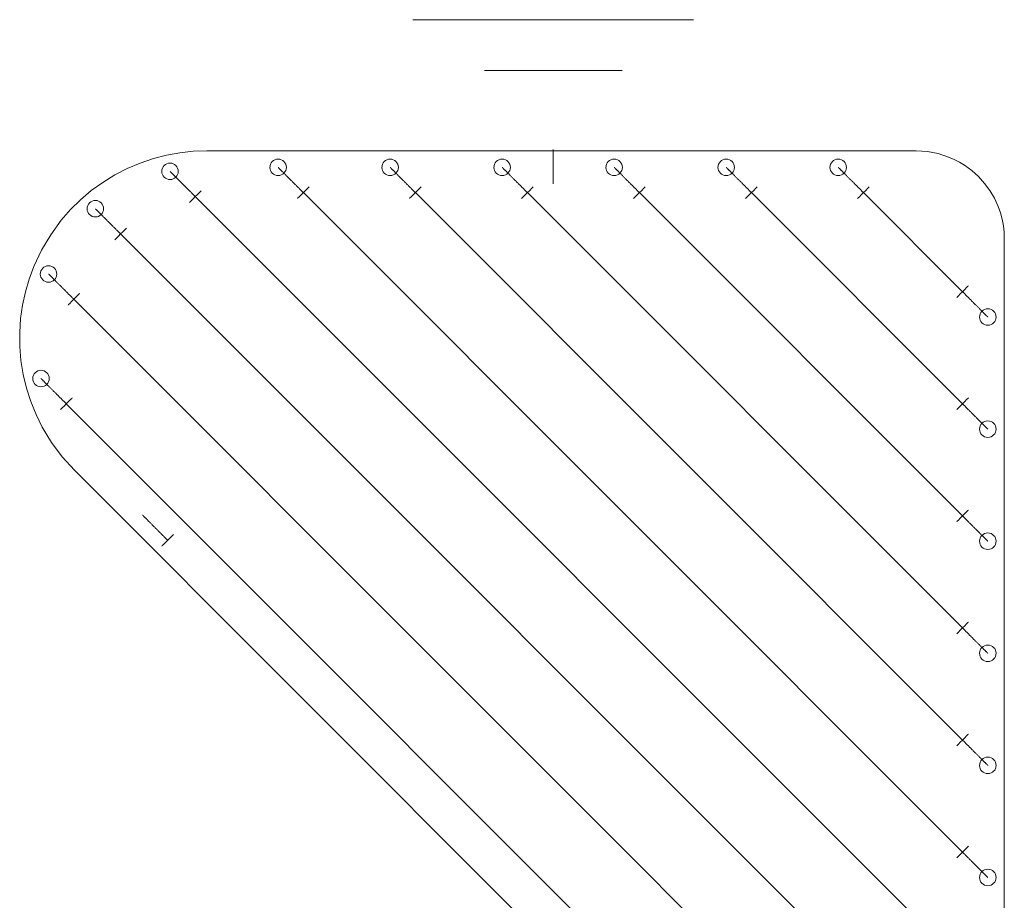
# Model space of a CAD drawing. Header units: metres. Extents: x 0.298 to 0.477, y 0.339 to 0.604.
# Tile 2 of 2: x 0.298 to 0.477, y 0.444 to 0.604. Entities that reach past the tile are written whole.
import ezdxf

# ---------------------------------------------------------------- set-up
doc = ezdxf.new("R2010")
doc.units = ezdxf.units.M
doc.header["$LTSCALE"] = 0.254
doc.layers.get('0').update_dxf_attribs({"lineweight": 5})

msp = doc.modelspace()

# ---------------------------------------------------------------- linework, layer by layer
at = {"color": 7}
for points in [[(0.39488, 0.58042, -1.2932), (0.33188, 0.58042, -1.2932)], [(0.39488, 0.58064, -1.2932), (0.39488, 0.57444, -1.2932)], [(0.39488, 0.58042, -1.2932), (0.46088, 0.58042, -1.2932)], [(0.32981, 0.5721, -1.3364), (0.3297, 0.57221, -1.3364), (0.32959, 0.57232, -1.33639), (0.32947, 0.57244, -1.33638), (0.32936, 0.57255, -1.33637), (0.32925, 0.57266, -1.33635), (0.32914, 0.57277, -1.33633), (0.32903, 0.57288, -1.3363), (0.32892, 0.57299, -1.33627), (0.32881, 0.57311, -1.33624), (0.3287, 0.57321, -1.3362), (0.32859, 0.57332, -1.33616), (0.32848, 0.57343, -1.33612), (0.32837, 0.57354, -1.33607), (0.32826, 0.57365, -1.33602), (0.32816, 0.57375, -1.33596), (0.32805, 0.57386, -1.3359), (0.32795, 0.57396, -1.33584), (0.32785, 0.57406, -1.33577), (0.32775, 0.57416, -1.3357), (0.32765, 0.57426, -1.33563), (0.32755, 0.57436, -1.33555), (0.32745, 0.57446, -1.33547), (0.32735, 0.57456, -1.33539), (0.32726, 0.57465, -1.3353), (0.32717, 0.57474, -1.33521), (0.32707, 0.57484, -1.33512), (0.32698, 0.57493, -1.33502), (0.3269, 0.57501, -1.33492), (0.32681, 0.5751, -1.33482), (0.32673, 0.57518, -1.33471), (0.32664, 0.57527, -1.33461), (0.32656, 0.57535, -1.33449), (0.32648, 0.57543, -1.33438), (0.32641, 0.5755, -1.33426), (0.32633, 0.57558, -1.33414), (0.32626, 0.57565, -1.33402), (0.32619, 0.57572, -1.3339), (0.32612, 0.57579, -1.33377), (0.32605, 0.57586, -1.33364), (0.32599, 0.57592, -1.33351), (0.32593, 0.57598, -1.33338), (0.32587, 0.57604, -1.33324), (0.32581, 0.5761, -1.3331), (0.32576, 0.57615, -1.33296), (0.32571, 0.5762, -1.33282), (0.32566, 0.57625, -1.33268), (0.32561, 0.5763, -1.33253), (0.32557, 0.57634, -1.33239), (0.32552, 0.57639, -1.33224), (0.32549, 0.57643, -1.33209), (0.32545, 0.57646, -1.33194), (0.32541, 0.5765, -1.33179), (0.32538, 0.57653, -1.33163), (0.32535, 0.57656, -1.33148), (0.32533, 0.57658, -1.33132), (0.3253, 0.57661, -1.33117), (0.32528, 0.57663, -1.33101), (0.32527, 0.57664, -1.33085), (0.32525, 0.57666, -1.33069), (0.32524, 0.57667, -1.33054), (0.32523, 0.57668, -1.33038), (0.32522, 0.57669, -1.33022), (0.32522, 0.57669, -1.33006), (0.32522, 0.57669, -1.3299)], [(0.34945, 0.57282, -1.3364), (0.34934, 0.57293, -1.3364), (0.34923, 0.57305, -1.33639), (0.34912, 0.57316, -1.33638), (0.349, 0.57327, -1.33637), (0.34889, 0.57338, -1.33635), (0.34878, 0.5735, -1.33633), (0.34867, 0.57361, -1.3363), (0.34856, 0.57372, -1.33627), (0.34845, 0.57383, -1.33624), (0.34834, 0.57394, -1.3362), (0.34823, 0.57405, -1.33616), (0.34812, 0.57416, -1.33612), (0.34801, 0.57426, -1.33607), (0.34791, 0.57437, -1.33602), (0.3478, 0.57448, -1.33596), (0.34769, 0.57458, -1.3359), (0.34759, 0.57468, -1.33584), (0.34749, 0.57479, -1.33577), (0.34739, 0.57489, -1.3357), (0.34729, 0.57499, -1.33563), (0.34719, 0.57509, -1.33555), (0.34709, 0.57518, -1.33547), (0.34699, 0.57528, -1.33539), (0.3469, 0.57538, -1.3353), (0.34681, 0.57547, -1.33521), (0.34672, 0.57556, -1.33512), (0.34663, 0.57565, -1.33502), (0.34654, 0.57574, -1.33492), (0.34645, 0.57582, -1.33482), (0.34637, 0.57591, -1.33471), (0.34628, 0.57599, -1.33461), (0.3462, 0.57607, -1.33449), (0.34612, 0.57615, -1.33438), (0.34605, 0.57623, -1.33426), (0.34597, 0.5763, -1.33414), (0.3459, 0.57637, -1.33402), (0.34583, 0.57645, -1.3339), (0.34576, 0.57651, -1.33377), (0.3457, 0.57658, -1.33364), (0.34563, 0.57664, -1.33351), (0.34557, 0.5767, -1.33338), (0.34551, 0.57676, -1.33324), (0.34545, 0.57682, -1.3331), (0.3454, 0.57688, -1.33296), (0.34535, 0.57693, -1.33282), (0.3453, 0.57698, -1.33268), (0.34525, 0.57702, -1.33253), (0.34521, 0.57707, -1.33239), (0.34517, 0.57711, -1.33224), (0.34513, 0.57715, -1.33209), (0.34509, 0.57719, -1.33194), (0.34506, 0.57722, -1.33179), (0.34502, 0.57725, -1.33163), (0.345, 0.57728, -1.33148), (0.34497, 0.57731, -1.33132), (0.34495, 0.57733, -1.33117), (0.34493, 0.57735, -1.33101), (0.34491, 0.57737, -1.33085), (0.34489, 0.57738, -1.33069), (0.34488, 0.5774, -1.33054), (0.34487, 0.57741, -1.33038), (0.34486, 0.57741, -1.33022), (0.34486, 0.57742, -1.33006), (0.34486, 0.57742, -1.3299)], [(0.36982, 0.57282, -1.3364), (0.36971, 0.57293, -1.3364), (0.36959, 0.57305, -1.33639), (0.36948, 0.57316, -1.33638), (0.36937, 0.57327, -1.33637), (0.36926, 0.57338, -1.33635), (0.36914, 0.5735, -1.33633), (0.36903, 0.57361, -1.3363), (0.36892, 0.57372, -1.33627), (0.36881, 0.57383, -1.33624), (0.3687, 0.57394, -1.3362), (0.36859, 0.57405, -1.33616), (0.36848, 0.57416, -1.33612), (0.36838, 0.57426, -1.33607), (0.36827, 0.57437, -1.33602), (0.36816, 0.57448, -1.33596), (0.36806, 0.57458, -1.3359), (0.36796, 0.57468, -1.33584), (0.36785, 0.57479, -1.33577), (0.36775, 0.57489, -1.3357), (0.36765, 0.57499, -1.33563), (0.36755, 0.57509, -1.33555), (0.36746, 0.57518, -1.33547), (0.36736, 0.57528, -1.33539), (0.36726, 0.57538, -1.3353), (0.36717, 0.57547, -1.33521), (0.36708, 0.57556, -1.33512), (0.36699, 0.57565, -1.33502), (0.3669, 0.57574, -1.33492), (0.36682, 0.57582, -1.33482), (0.36673, 0.57591, -1.33471), (0.36665, 0.57599, -1.33461), (0.36657, 0.57607, -1.33449), (0.36649, 0.57615, -1.33438), (0.36641, 0.57623, -1.33426), (0.36634, 0.5763, -1.33414), (0.36627, 0.57637, -1.33402), (0.36619, 0.57645, -1.3339), (0.36613, 0.57651, -1.33377), (0.36606, 0.57658, -1.33364), (0.366, 0.57664, -1.33351), (0.36594, 0.5767, -1.33338), (0.36588, 0.57676, -1.33324), (0.36582, 0.57682, -1.3331), (0.36576, 0.57688, -1.33296), (0.36571, 0.57693, -1.33282), (0.36566, 0.57698, -1.33268), (0.36562, 0.57702, -1.33253), (0.36557, 0.57707, -1.33239), (0.36553, 0.57711, -1.33224), (0.36549, 0.57715, -1.33209), (0.36545, 0.57719, -1.33194), (0.36542, 0.57722, -1.33179), (0.36539, 0.57725, -1.33163), (0.36536, 0.57728, -1.33148), (0.36533, 0.57731, -1.33132), (0.36531, 0.57733, -1.33117), (0.36529, 0.57735, -1.33101), (0.36527, 0.57737, -1.33085), (0.36526, 0.57738, -1.33069), (0.36524, 0.5774, -1.33054), (0.36523, 0.57741, -1.33038), (0.36523, 0.57741, -1.33022), (0.36522, 0.57742, -1.33006), (0.36522, 0.57742, -1.3299)], [(0.39018, 0.57282, -1.3364), (0.39007, 0.57293, -1.3364), (0.38996, 0.57305, -1.33639), (0.38984, 0.57316, -1.33638), (0.38973, 0.57327, -1.33637), (0.38962, 0.57338, -1.33635), (0.38951, 0.5735, -1.33633), (0.3894, 0.57361, -1.3363), (0.38929, 0.57372, -1.33627), (0.38918, 0.57383, -1.33624), (0.38907, 0.57394, -1.3362), (0.38896, 0.57405, -1.33616), (0.38885, 0.57416, -1.33612), (0.38874, 0.57426, -1.33607), (0.38863, 0.57437, -1.33602), (0.38853, 0.57448, -1.33596), (0.38842, 0.57458, -1.3359), (0.38832, 0.57468, -1.33584), (0.38822, 0.57479, -1.33577), (0.38812, 0.57489, -1.3357), (0.38802, 0.57499, -1.33563), (0.38792, 0.57509, -1.33555), (0.38782, 0.57518, -1.33547), (0.38772, 0.57528, -1.33539), (0.38763, 0.57538, -1.3353), (0.38754, 0.57547, -1.33521), (0.38745, 0.57556, -1.33512), (0.38736, 0.57565, -1.33502), (0.38727, 0.57574, -1.33492), (0.38718, 0.57582, -1.33482), (0.3871, 0.57591, -1.33471), (0.38701, 0.57599, -1.33461), (0.38693, 0.57607, -1.33449), (0.38685, 0.57615, -1.33438), (0.38678, 0.57623, -1.33426), (0.3867, 0.5763, -1.33414), (0.38663, 0.57637, -1.33402), (0.38656, 0.57645, -1.3339), (0.38649, 0.57651, -1.33377), (0.38643, 0.57658, -1.33364), (0.38636, 0.57664, -1.33351), (0.3863, 0.5767, -1.33338), (0.38624, 0.57676, -1.33324), (0.38618, 0.57682, -1.3331), (0.38613, 0.57688, -1.33296), (0.38608, 0.57693, -1.33282), (0.38603, 0.57698, -1.33268), (0.38598, 0.57702, -1.33253), (0.38594, 0.57707, -1.33239), (0.38589, 0.57711, -1.33224), (0.38586, 0.57715, -1.33209), (0.38582, 0.57719, -1.33194), (0.38578, 0.57722, -1.33179), (0.38575, 0.57725, -1.33163), (0.38572, 0.57728, -1.33148), (0.3857, 0.57731, -1.33132), (0.38568, 0.57733, -1.33117), (0.38565, 0.57735, -1.33101), (0.38564, 0.57737, -1.33085), (0.38562, 0.57738, -1.33069), (0.38561, 0.5774, -1.33054), (0.3856, 0.57741, -1.33038), (0.38559, 0.57741, -1.33022), (0.38559, 0.57742, -1.33006), (0.38559, 0.57742, -1.3299)], [(0.41055, 0.57282, -1.3364), (0.41043, 0.57293, -1.3364), (0.41032, 0.57305, -1.33639), (0.41021, 0.57316, -1.33638), (0.4101, 0.57327, -1.33637), (0.40999, 0.57338, -1.33635), (0.40987, 0.5735, -1.33633), (0.40976, 0.57361, -1.3363), (0.40965, 0.57372, -1.33627), (0.40954, 0.57383, -1.33624), (0.40943, 0.57394, -1.3362), (0.40932, 0.57405, -1.33616), (0.40921, 0.57416, -1.33612), (0.40911, 0.57426, -1.33607), (0.409, 0.57437, -1.33602), (0.40889, 0.57448, -1.33596), (0.40879, 0.57458, -1.3359), (0.40869, 0.57468, -1.33584), (0.40858, 0.57479, -1.33577), (0.40848, 0.57489, -1.3357), (0.40838, 0.57499, -1.33563), (0.40828, 0.57509, -1.33555), (0.40818, 0.57518, -1.33547), (0.40809, 0.57528, -1.33539), (0.40799, 0.57538, -1.3353), (0.4079, 0.57547, -1.33521), (0.40781, 0.57556, -1.33512), (0.40772, 0.57565, -1.33502), (0.40763, 0.57574, -1.33492), (0.40755, 0.57582, -1.33482), (0.40746, 0.57591, -1.33471), (0.40738, 0.57599, -1.33461), (0.4073, 0.57607, -1.33449), (0.40722, 0.57615, -1.33438), (0.40714, 0.57623, -1.33426), (0.40707, 0.5763, -1.33414), (0.40699, 0.57637, -1.33402), (0.40692, 0.57645, -1.3339), (0.40686, 0.57651, -1.33377), (0.40679, 0.57658, -1.33364), (0.40673, 0.57664, -1.33351), (0.40666, 0.5767, -1.33338), (0.40661, 0.57676, -1.33324), (0.40655, 0.57682, -1.3331), (0.40649, 0.57688, -1.33296), (0.40644, 0.57693, -1.33282), (0.40639, 0.57698, -1.33268), (0.40635, 0.57702, -1.33253), (0.4063, 0.57707, -1.33239), (0.40626, 0.57711, -1.33224), (0.40622, 0.57715, -1.33209), (0.40618, 0.57719, -1.33194), (0.40615, 0.57722, -1.33179), (0.40612, 0.57725, -1.33163), (0.40609, 0.57728, -1.33148), (0.40606, 0.57731, -1.33132), (0.40604, 0.57733, -1.33117), (0.40602, 0.57735, -1.33101), (0.406, 0.57737, -1.33085), (0.40599, 0.57738, -1.33069), (0.40597, 0.5774, -1.33054), (0.40596, 0.57741, -1.33038), (0.40596, 0.57741, -1.33022), (0.40595, 0.57742, -1.33006), (0.40595, 0.57742, -1.3299)], [(0.43091, 0.57282, -1.3364), (0.4308, 0.57293, -1.3364), (0.43069, 0.57305, -1.33639), (0.43057, 0.57316, -1.33638), (0.43046, 0.57327, -1.33637), (0.43035, 0.57338, -1.33635), (0.43024, 0.5735, -1.33633), (0.43013, 0.57361, -1.3363), (0.43002, 0.57372, -1.33627), (0.42991, 0.57383, -1.33624), (0.4298, 0.57394, -1.3362), (0.42969, 0.57405, -1.33616), (0.42958, 0.57416, -1.33612), (0.42947, 0.57426, -1.33607), (0.42936, 0.57437, -1.33602), (0.42926, 0.57448, -1.33596), (0.42915, 0.57458, -1.3359), (0.42905, 0.57468, -1.33584), (0.42895, 0.57479, -1.33577), (0.42885, 0.57489, -1.3357), (0.42875, 0.57499, -1.33563), (0.42865, 0.57509, -1.33555), (0.42855, 0.57518, -1.33547), (0.42845, 0.57528, -1.33539), (0.42836, 0.57538, -1.3353), (0.42827, 0.57547, -1.33521), (0.42817, 0.57556, -1.33512), (0.42808, 0.57565, -1.33502), (0.428, 0.57574, -1.33492), (0.42791, 0.57582, -1.33482), (0.42783, 0.57591, -1.33471), (0.42774, 0.57599, -1.33461), (0.42766, 0.57607, -1.33449), (0.42758, 0.57615, -1.33438), (0.42751, 0.57623, -1.33426), (0.42743, 0.5763, -1.33414), (0.42736, 0.57637, -1.33402), (0.42729, 0.57645, -1.3339), (0.42722, 0.57651, -1.33377), (0.42715, 0.57658, -1.33364), (0.42709, 0.57664, -1.33351), (0.42703, 0.5767, -1.33338), (0.42697, 0.57676, -1.33324), (0.42691, 0.57682, -1.3331), (0.42686, 0.57688, -1.33296), (0.42681, 0.57693, -1.33282), (0.42676, 0.57698, -1.33268), (0.42671, 0.57702, -1.33253), (0.42667, 0.57707, -1.33239), (0.42662, 0.57711, -1.33224), (0.42658, 0.57715, -1.33209), (0.42655, 0.57719, -1.33194), (0.42651, 0.57722, -1.33179), (0.42648, 0.57725, -1.33163), (0.42645, 0.57728, -1.33148), (0.42643, 0.57731, -1.33132), (0.4264, 0.57733, -1.33117), (0.42638, 0.57735, -1.33101), (0.42637, 0.57737, -1.33085), (0.42635, 0.57738, -1.33069), (0.42634, 0.5774, -1.33054), (0.42633, 0.57741, -1.33038), (0.42632, 0.57741, -1.33022), (0.42632, 0.57742, -1.33006), (0.42632, 0.57742, -1.3299)], [(0.45128, 0.57282, -1.3364), (0.45116, 0.57293, -1.3364), (0.45105, 0.57305, -1.33639), (0.45094, 0.57316, -1.33638), (0.45083, 0.57327, -1.33637), (0.45071, 0.57338, -1.33635), (0.4506, 0.5735, -1.33633), (0.45049, 0.57361, -1.3363), (0.45038, 0.57372, -1.33627), (0.45027, 0.57383, -1.33624), (0.45016, 0.57394, -1.3362), (0.45005, 0.57405, -1.33616), (0.44994, 0.57416, -1.33612), (0.44984, 0.57426, -1.33607), (0.44973, 0.57437, -1.33602), (0.44962, 0.57448, -1.33596), (0.44952, 0.57458, -1.3359), (0.44941, 0.57468, -1.33584), (0.44931, 0.57479, -1.33577), (0.44921, 0.57489, -1.3357), (0.44911, 0.57499, -1.33563), (0.44901, 0.57509, -1.33555), (0.44891, 0.57518, -1.33547), (0.44882, 0.57528, -1.33539), (0.44872, 0.57538, -1.3353), (0.44863, 0.57547, -1.33521), (0.44854, 0.57556, -1.33512), (0.44845, 0.57565, -1.33502), (0.44836, 0.57574, -1.33492), (0.44827, 0.57582, -1.33482), (0.44819, 0.57591, -1.33471), (0.44811, 0.57599, -1.33461), (0.44803, 0.57607, -1.33449), (0.44795, 0.57615, -1.33438), (0.44787, 0.57623, -1.33426), (0.4478, 0.5763, -1.33414), (0.44772, 0.57637, -1.33402), (0.44765, 0.57645, -1.3339), (0.44759, 0.57651, -1.33377), (0.44752, 0.57658, -1.33364), (0.44746, 0.57664, -1.33351), (0.44739, 0.5767, -1.33338), (0.44733, 0.57676, -1.33324), (0.44728, 0.57682, -1.3331), (0.44722, 0.57688, -1.33296), (0.44717, 0.57693, -1.33282), (0.44712, 0.57698, -1.33268), (0.44708, 0.57702, -1.33253), (0.44703, 0.57707, -1.33239), (0.44699, 0.57711, -1.33224), (0.44695, 0.57715, -1.33209), (0.44691, 0.57719, -1.33194), (0.44688, 0.57722, -1.33179), (0.44685, 0.57725, -1.33163), (0.44682, 0.57728, -1.33148), (0.44679, 0.57731, -1.33132), (0.44677, 0.57733, -1.33117), (0.44675, 0.57735, -1.33101), (0.44673, 0.57737, -1.33085), (0.44672, 0.57738, -1.33069), (0.4467, 0.5774, -1.33054), (0.44669, 0.57741, -1.33038), (0.44669, 0.57741, -1.33022), (0.44668, 0.57742, -1.33006), (0.44668, 0.57742, -1.3299)], [(0.34945, 0.57282, -1.3364), (0.46928, 0.453, -1.3364)], [(0.36982, 0.57282, -1.3364), (0.46928, 0.47336, -1.3364)], [(0.39018, 0.57282, -1.3364), (0.46928, 0.49373, -1.3364)], [(0.41055, 0.57282, -1.3364), (0.46928, 0.51409, -1.3364)], [(0.43091, 0.57282, -1.3364), (0.46928, 0.53445, -1.3364)], [(0.45128, 0.57282, -1.3364), (0.46928, 0.55482, -1.3364)], [(0.32981, 0.5721, -1.3364), (0.46856, 0.43336, -1.3364)], [(0.31624, 0.56531, -1.3364), (0.31613, 0.56542, -1.3364), (0.31601, 0.56553, -1.33639), (0.3159, 0.56565, -1.33638), (0.31579, 0.56576, -1.33637), (0.31568, 0.56587, -1.33635), (0.31556, 0.56598, -1.33633), (0.31545, 0.56609, -1.3363), (0.31534, 0.5662, -1.33627), (0.31523, 0.56631, -1.33624), (0.31512, 0.56642, -1.3362), (0.31501, 0.56653, -1.33616), (0.3149, 0.56664, -1.33612), (0.3148, 0.56675, -1.33607), (0.31469, 0.56686, -1.33602), (0.31458, 0.56696, -1.33596), (0.31448, 0.56707, -1.3359), (0.31438, 0.56717, -1.33584), (0.31427, 0.56727, -1.33577), (0.31417, 0.56737, -1.3357), (0.31407, 0.56747, -1.33563), (0.31397, 0.56757, -1.33555), (0.31388, 0.56767, -1.33547), (0.31378, 0.56777, -1.33539), (0.31368, 0.56786, -1.3353), (0.31359, 0.56795, -1.33521), (0.3135, 0.56805, -1.33512), (0.31341, 0.56814, -1.33502), (0.31332, 0.56822, -1.33492), (0.31324, 0.56831, -1.33482), (0.31315, 0.56839, -1.33471), (0.31307, 0.56848, -1.33461), (0.31299, 0.56856, -1.33449), (0.31291, 0.56864, -1.33438), (0.31283, 0.56871, -1.33426), (0.31276, 0.56879, -1.33414), (0.31269, 0.56886, -1.33402), (0.31261, 0.56893, -1.3339), (0.31255, 0.569, -1.33377), (0.31248, 0.56907, -1.33364), (0.31242, 0.56913, -1.33351), (0.31235, 0.56919, -1.33338), (0.3123, 0.56925, -1.33324), (0.31224, 0.56931, -1.3331), (0.31218, 0.56936, -1.33296), (0.31213, 0.56941, -1.33282), (0.31208, 0.56946, -1.33268), (0.31204, 0.56951, -1.33253), (0.31199, 0.56955, -1.33239), (0.31195, 0.5696, -1.33224), (0.31191, 0.56964, -1.33209), (0.31187, 0.56967, -1.33194), (0.31184, 0.56971, -1.33179), (0.31181, 0.56974, -1.33163), (0.31178, 0.56977, -1.33148), (0.31175, 0.56979, -1.33132), (0.31173, 0.56982, -1.33117), (0.31171, 0.56984, -1.33101), (0.31169, 0.56985, -1.33085), (0.31168, 0.56987, -1.33069), (0.31166, 0.56988, -1.33054), (0.31165, 0.56989, -1.33038), (0.31165, 0.5699, -1.33022), (0.31164, 0.5699, -1.33006), (0.31164, 0.5699, -1.3299)], [(0.31624, 0.56531, -1.3364), (0.46177, 0.41978, -1.3364)], [(0.47688, 0.56442, -1.2932), (0.47688, 0.43542, -1.2932)], [(0.30773, 0.55345, -1.3364), (0.30762, 0.55356, -1.3364), (0.30751, 0.55367, -1.33639), (0.3074, 0.55379, -1.33638), (0.30728, 0.5539, -1.33637), (0.30717, 0.55401, -1.33635), (0.30706, 0.55412, -1.33633), (0.30695, 0.55423, -1.3363), (0.30684, 0.55434, -1.33627), (0.30673, 0.55445, -1.33624), (0.30662, 0.55456, -1.3362), (0.30651, 0.55467, -1.33616), (0.3064, 0.55478, -1.33612), (0.30629, 0.55489, -1.33607), (0.30619, 0.555, -1.33602), (0.30608, 0.5551, -1.33596), (0.30598, 0.55521, -1.3359), (0.30587, 0.55531, -1.33584), (0.30577, 0.55541, -1.33577), (0.30567, 0.55551, -1.3357), (0.30557, 0.55561, -1.33563), (0.30547, 0.55571, -1.33555), (0.30537, 0.55581, -1.33547), (0.30528, 0.55591, -1.33539), (0.30518, 0.556, -1.3353), (0.30509, 0.55609, -1.33521), (0.305, 0.55619, -1.33512), (0.30491, 0.55627, -1.33502), (0.30482, 0.55636, -1.33492), (0.30473, 0.55645, -1.33482), (0.30465, 0.55653, -1.33471), (0.30456, 0.55662, -1.33461), (0.30448, 0.5567, -1.33449), (0.30441, 0.55678, -1.33438), (0.30433, 0.55685, -1.33426), (0.30425, 0.55693, -1.33414), (0.30418, 0.557, -1.33402), (0.30411, 0.55707, -1.3339), (0.30404, 0.55714, -1.33377), (0.30398, 0.55721, -1.33364), (0.30391, 0.55727, -1.33351), (0.30385, 0.55733, -1.33338), (0.30379, 0.55739, -1.33324), (0.30374, 0.55745, -1.3331), (0.30368, 0.5575, -1.33296), (0.30363, 0.55755, -1.33282), (0.30358, 0.5576, -1.33268), (0.30353, 0.55765, -1.33253), (0.30349, 0.55769, -1.33239), (0.30345, 0.55774, -1.33224), (0.30341, 0.55777, -1.33209), (0.30337, 0.55781, -1.33194), (0.30334, 0.55785, -1.33179), (0.3033, 0.55788, -1.33163), (0.30328, 0.55791, -1.33148), (0.30325, 0.55793, -1.33132), (0.30323, 0.55796, -1.33117), (0.30321, 0.55798, -1.33101), (0.30319, 0.55799, -1.33085), (0.30317, 0.55801, -1.33069), (0.30316, 0.55802, -1.33054), (0.30315, 0.55803, -1.33038), (0.30314, 0.55804, -1.33022), (0.30314, 0.55804, -1.33006), (0.30314, 0.55804, -1.3299)], [(0.30773, 0.55345, -1.3364), (0.4499, 0.41128, -1.3364)], [(0.47388, 0.55022, -1.3299), (0.47387, 0.55022, -1.33006), (0.47387, 0.55023, -1.33022), (0.47386, 0.55024, -1.33038), (0.47385, 0.55025, -1.33054), (0.47384, 0.55026, -1.33069), (0.47383, 0.55027, -1.33085), (0.47381, 0.55029, -1.33101), (0.47379, 0.55031, -1.33117), (0.47376, 0.55034, -1.33132), (0.47374, 0.55036, -1.33148), (0.47371, 0.55039, -1.33163), (0.47368, 0.55042, -1.33179), (0.47364, 0.55046, -1.33194), (0.47361, 0.55049, -1.33209), (0.47357, 0.55053, -1.33224), (0.47353, 0.55057, -1.33239), (0.47348, 0.55062, -1.33253), (0.47343, 0.55066, -1.33268), (0.47338, 0.55071, -1.33282), (0.47333, 0.55077, -1.33296), (0.47328, 0.55082, -1.3331), (0.47322, 0.55088, -1.33324), (0.47316, 0.55094, -1.33338), (0.4731, 0.551, -1.33351), (0.47304, 0.55106, -1.33364), (0.47297, 0.55113, -1.33377), (0.4729, 0.5512, -1.3339), (0.47283, 0.55127, -1.33402), (0.47276, 0.55134, -1.33414), (0.47268, 0.55141, -1.33426), (0.47261, 0.55149, -1.33438), (0.47253, 0.55157, -1.33449), (0.47245, 0.55165, -1.33461), (0.47237, 0.55173, -1.33471), (0.47228, 0.55182, -1.33482), (0.4722, 0.5519, -1.33492), (0.47211, 0.55199, -1.33502), (0.47202, 0.55208, -1.33512), (0.47193, 0.55217, -1.33521), (0.47183, 0.55227, -1.3353), (0.47174, 0.55236, -1.33539), (0.47164, 0.55246, -1.33547), (0.47154, 0.55255, -1.33555), (0.47145, 0.55265, -1.33563), (0.47135, 0.55275, -1.3357), (0.47124, 0.55285, -1.33577), (0.47114, 0.55296, -1.33584), (0.47104, 0.55306, -1.3359), (0.47093, 0.55317, -1.33596), (0.47083, 0.55327, -1.33602), (0.47072, 0.55338, -1.33607), (0.47061, 0.55349, -1.33612), (0.47051, 0.55359, -1.33616), (0.4704, 0.5537, -1.3362), (0.47029, 0.55381, -1.33624), (0.47018, 0.55392, -1.33627), (0.47007, 0.55403, -1.3363), (0.46995, 0.55415, -1.33633), (0.46984, 0.55426, -1.33635), (0.46973, 0.55437, -1.33637), (0.46962, 0.55448, -1.33638), (0.4695, 0.55459, -1.33639), (0.46939, 0.55471, -1.3364), (0.46928, 0.55482, -1.3364)], [(0.30636, 0.53446, -1.3364), (0.30625, 0.53457, -1.3364), (0.30613, 0.53468, -1.33639), (0.30602, 0.5348, -1.33638), (0.30591, 0.53491, -1.33637), (0.3058, 0.53502, -1.33635), (0.30568, 0.53513, -1.33633), (0.30557, 0.53524, -1.3363), (0.30546, 0.53535, -1.33627), (0.30535, 0.53546, -1.33624), (0.30524, 0.53557, -1.3362), (0.30513, 0.53568, -1.33616), (0.30502, 0.53579, -1.33612), (0.30492, 0.5359, -1.33607), (0.30481, 0.53601, -1.33602), (0.3047, 0.53611, -1.33596), (0.3046, 0.53622, -1.3359), (0.3045, 0.53632, -1.33584), (0.30439, 0.53642, -1.33577), (0.30429, 0.53652, -1.3357), (0.30419, 0.53662, -1.33563), (0.30409, 0.53672, -1.33555), (0.304, 0.53682, -1.33547), (0.3039, 0.53692, -1.33539), (0.30381, 0.53701, -1.3353), (0.30371, 0.5371, -1.33521), (0.30362, 0.5372, -1.33512), (0.30353, 0.53729, -1.33502), (0.30344, 0.53737, -1.33492), (0.30336, 0.53746, -1.33482), (0.30327, 0.53754, -1.33471), (0.30319, 0.53763, -1.33461), (0.30311, 0.53771, -1.33449), (0.30303, 0.53779, -1.33438), (0.30295, 0.53786, -1.33426), (0.30288, 0.53794, -1.33414), (0.30281, 0.53801, -1.33402), (0.30274, 0.53808, -1.3339), (0.30267, 0.53815, -1.33377), (0.3026, 0.53822, -1.33364), (0.30254, 0.53828, -1.33351), (0.30248, 0.53834, -1.33338), (0.30242, 0.5384, -1.33324), (0.30236, 0.53846, -1.3331), (0.30231, 0.53851, -1.33296), (0.30225, 0.53856, -1.33282), (0.3022, 0.53861, -1.33268), (0.30216, 0.53866, -1.33253), (0.30211, 0.5387, -1.33239), (0.30207, 0.53875, -1.33224), (0.30203, 0.53879, -1.33209), (0.30199, 0.53882, -1.33194), (0.30196, 0.53886, -1.33179), (0.30193, 0.53889, -1.33163), (0.3019, 0.53892, -1.33148), (0.30187, 0.53894, -1.33132), (0.30185, 0.53897, -1.33117), (0.30183, 0.53899, -1.33101), (0.30181, 0.539, -1.33085), (0.3018, 0.53902, -1.33069), (0.30178, 0.53903, -1.33054), (0.30178, 0.53904, -1.33038), (0.30177, 0.53905, -1.33022), (0.30176, 0.53905, -1.33006), (0.30176, 0.53905, -1.3299)], [(0.30636, 0.53446, -1.3364), (0.43092, 0.4099, -1.3364)], [(0.47388, 0.52986, -1.3299), (0.47387, 0.52986, -1.33006), (0.47387, 0.52986, -1.33022), (0.47386, 0.52987, -1.33038), (0.47385, 0.52988, -1.33054), (0.47384, 0.52989, -1.33069), (0.47383, 0.52991, -1.33085), (0.47381, 0.52993, -1.33101), (0.47379, 0.52995, -1.33117), (0.47376, 0.52997, -1.33132), (0.47374, 0.53, -1.33148), (0.47371, 0.53003, -1.33163), (0.47368, 0.53006, -1.33179), (0.47364, 0.53009, -1.33194), (0.47361, 0.53013, -1.33209), (0.47357, 0.53017, -1.33224), (0.47353, 0.53021, -1.33239), (0.47348, 0.53025, -1.33253), (0.47343, 0.5303, -1.33268), (0.47338, 0.53035, -1.33282), (0.47333, 0.5304, -1.33296), (0.47328, 0.53046, -1.3331), (0.47322, 0.53051, -1.33324), (0.47316, 0.53057, -1.33338), (0.4731, 0.53063, -1.33351), (0.47304, 0.5307, -1.33364), (0.47297, 0.53076, -1.33377), (0.4729, 0.53083, -1.3339), (0.47283, 0.5309, -1.33402), (0.47276, 0.53097, -1.33414), (0.47268, 0.53105, -1.33426), (0.47261, 0.53113, -1.33438), (0.47253, 0.5312, -1.33449), (0.47245, 0.53129, -1.33461), (0.47237, 0.53137, -1.33471), (0.47228, 0.53145, -1.33482), (0.4722, 0.53154, -1.33492), (0.47211, 0.53163, -1.33502), (0.47202, 0.53172, -1.33512), (0.47193, 0.53181, -1.33521), (0.47183, 0.5319, -1.3353), (0.47174, 0.532, -1.33539), (0.47164, 0.53209, -1.33547), (0.47154, 0.53219, -1.33555), (0.47145, 0.53229, -1.33563), (0.47135, 0.53239, -1.3357), (0.47124, 0.53249, -1.33577), (0.47114, 0.53259, -1.33584), (0.47104, 0.5327, -1.3359), (0.47093, 0.5328, -1.33596), (0.47083, 0.53291, -1.33602), (0.47072, 0.53301, -1.33607), (0.47061, 0.53312, -1.33612), (0.47051, 0.53323, -1.33616), (0.4704, 0.53334, -1.3362), (0.47029, 0.53345, -1.33624), (0.47018, 0.53356, -1.33627), (0.47007, 0.53367, -1.3363), (0.46995, 0.53378, -1.33633), (0.46984, 0.53389, -1.33635), (0.46973, 0.534, -1.33637), (0.46962, 0.53412, -1.33638), (0.4695, 0.53423, -1.33639), (0.46939, 0.53434, -1.3364), (0.46928, 0.53445, -1.3364)], [(0.3202, 0.51425, -1.2932), (0.3202, 0.51425, -1.3117)], [(0.3248, 0.50966, -1.3182), (0.32468, 0.50977, -1.3182), (0.32457, 0.50988, -1.31819), (0.32446, 0.50999, -1.31818), (0.32435, 0.51011, -1.31817), (0.32423, 0.51022, -1.31815), (0.32412, 0.51033, -1.31813), (0.32401, 0.51044, -1.3181), (0.3239, 0.51055, -1.31807), (0.32379, 0.51066, -1.31804), (0.32368, 0.51077, -1.318), (0.32357, 0.51088, -1.31796), (0.32346, 0.51099, -1.31792), (0.32335, 0.5111, -1.31787), (0.32325, 0.5112, -1.31782), (0.32314, 0.51131, -1.31776), (0.32304, 0.51142, -1.3177), (0.32293, 0.51152, -1.31764), (0.32283, 0.51162, -1.31757), (0.32273, 0.51172, -1.3175), (0.32263, 0.51182, -1.31743), (0.32253, 0.51192, -1.31735), (0.32243, 0.51202, -1.31727), (0.32234, 0.51212, -1.31719), (0.32224, 0.51221, -1.3171), (0.32215, 0.5123, -1.31701), (0.32206, 0.51239, -1.31692), (0.32197, 0.51248, -1.31682), (0.32188, 0.51257, -1.31672), (0.32179, 0.51266, -1.31662), (0.32171, 0.51274, -1.31651), (0.32163, 0.51283, -1.31641), (0.32155, 0.51291, -1.31629), (0.32147, 0.51299, -1.31618), (0.32139, 0.51306, -1.31606), (0.32132, 0.51314, -1.31594), (0.32124, 0.51321, -1.31582), (0.32117, 0.51328, -1.3157), (0.3211, 0.51335, -1.31557), (0.32104, 0.51341, -1.31544), (0.32097, 0.51348, -1.31531), (0.32091, 0.51354, -1.31518), (0.32085, 0.5136, -1.31504), (0.3208, 0.51366, -1.3149), (0.32074, 0.51371, -1.31476), (0.32069, 0.51376, -1.31462), (0.32064, 0.51381, -1.31448), (0.32059, 0.51386, -1.31433), (0.32055, 0.5139, -1.31419), (0.32051, 0.51394, -1.31404), (0.32047, 0.51398, -1.31389), (0.32043, 0.51402, -1.31374), (0.3204, 0.51405, -1.31359), (0.32037, 0.51409, -1.31343), (0.32034, 0.51411, -1.31328), (0.32031, 0.51414, -1.31312), (0.32029, 0.51416, -1.31297), (0.32027, 0.51418, -1.31281), (0.32025, 0.5142, -1.31265), (0.32023, 0.51422, -1.31249), (0.32022, 0.51423, -1.31234), (0.32021, 0.51424, -1.31218), (0.32021, 0.51425, -1.31202), (0.3202, 0.51425, -1.31186), (0.3202, 0.51425, -1.3117)], [(0.47388, 0.50949, -1.3299), (0.47387, 0.5095, -1.33006), (0.47387, 0.5095, -1.33022), (0.47386, 0.50951, -1.33038), (0.47385, 0.50952, -1.33054), (0.47384, 0.50953, -1.33069), (0.47383, 0.50954, -1.33085), (0.47381, 0.50956, -1.33101), (0.47379, 0.50958, -1.33117), (0.47376, 0.50961, -1.33132), (0.47374, 0.50963, -1.33148), (0.47371, 0.50966, -1.33163), (0.47368, 0.50969, -1.33179), (0.47364, 0.50973, -1.33194), (0.47361, 0.50976, -1.33209), (0.47357, 0.5098, -1.33224), (0.47353, 0.50984, -1.33239), (0.47348, 0.50989, -1.33253), (0.47343, 0.50994, -1.33268), (0.47338, 0.50998, -1.33282), (0.47333, 0.51004, -1.33296), (0.47328, 0.51009, -1.3331), (0.47322, 0.51015, -1.33324), (0.47316, 0.51021, -1.33338), (0.4731, 0.51027, -1.33351), (0.47304, 0.51033, -1.33364), (0.47297, 0.5104, -1.33377), (0.4729, 0.51047, -1.3339), (0.47283, 0.51054, -1.33402), (0.47276, 0.51061, -1.33414), (0.47268, 0.51068, -1.33426), (0.47261, 0.51076, -1.33438), (0.47253, 0.51084, -1.33449), (0.47245, 0.51092, -1.33461), (0.47237, 0.511, -1.33471), (0.47228, 0.51109, -1.33482), (0.4722, 0.51117, -1.33492), (0.47211, 0.51126, -1.33502), (0.47202, 0.51135, -1.33512), (0.47193, 0.51144, -1.33521), (0.47183, 0.51154, -1.3353), (0.47174, 0.51163, -1.33539), (0.47164, 0.51173, -1.33547), (0.47154, 0.51182, -1.33555), (0.47145, 0.51192, -1.33563), (0.47135, 0.51202, -1.3357), (0.47124, 0.51213, -1.33577), (0.47114, 0.51223, -1.33584), (0.47104, 0.51233, -1.3359), (0.47093, 0.51244, -1.33596), (0.47083, 0.51254, -1.33602), (0.47072, 0.51265, -1.33607), (0.47061, 0.51276, -1.33612), (0.47051, 0.51286, -1.33616), (0.4704, 0.51297, -1.3362), (0.47029, 0.51308, -1.33624), (0.47018, 0.51319, -1.33627), (0.47007, 0.5133, -1.3363), (0.46995, 0.51342, -1.33633), (0.46984, 0.51353, -1.33635), (0.46973, 0.51364, -1.33637), (0.46962, 0.51375, -1.33638), (0.4695, 0.51386, -1.33639), (0.46939, 0.51398, -1.3364), (0.46928, 0.51409, -1.3364)], [(0.47388, 0.48913, -1.3299), (0.47387, 0.48913, -1.33006), (0.47387, 0.48913, -1.33022), (0.47386, 0.48914, -1.33038), (0.47385, 0.48915, -1.33054), (0.47384, 0.48916, -1.33069), (0.47383, 0.48918, -1.33085), (0.47381, 0.4892, -1.33101), (0.47379, 0.48922, -1.33117), (0.47376, 0.48924, -1.33132), (0.47374, 0.48927, -1.33148), (0.47371, 0.4893, -1.33163), (0.47368, 0.48933, -1.33179), (0.47364, 0.48936, -1.33194), (0.47361, 0.4894, -1.33209), (0.47357, 0.48944, -1.33224), (0.47353, 0.48948, -1.33239), (0.47348, 0.48952, -1.33253), (0.47343, 0.48957, -1.33268), (0.47338, 0.48962, -1.33282), (0.47333, 0.48967, -1.33296), (0.47328, 0.48973, -1.3331), (0.47322, 0.48978, -1.33324), (0.47316, 0.48984, -1.33338), (0.4731, 0.4899, -1.33351), (0.47304, 0.48997, -1.33364), (0.47297, 0.49003, -1.33377), (0.4729, 0.4901, -1.3339), (0.47283, 0.49017, -1.33402), (0.47276, 0.49025, -1.33414), (0.47268, 0.49032, -1.33426), (0.47261, 0.4904, -1.33438), (0.47253, 0.49048, -1.33449), (0.47245, 0.49056, -1.33461), (0.47237, 0.49064, -1.33471), (0.47228, 0.49072, -1.33482), (0.4722, 0.49081, -1.33492), (0.47211, 0.4909, -1.33502), (0.47202, 0.49099, -1.33512), (0.47193, 0.49108, -1.33521), (0.47183, 0.49117, -1.3353), (0.47174, 0.49127, -1.33539), (0.47164, 0.49136, -1.33547), (0.47154, 0.49146, -1.33555), (0.47145, 0.49156, -1.33563), (0.47135, 0.49166, -1.3357), (0.47124, 0.49176, -1.33577), (0.47114, 0.49186, -1.33584), (0.47104, 0.49197, -1.3359), (0.47093, 0.49207, -1.33596), (0.47083, 0.49218, -1.33602), (0.47072, 0.49228, -1.33607), (0.47061, 0.49239, -1.33612), (0.47051, 0.4925, -1.33616), (0.4704, 0.49261, -1.3362), (0.47029, 0.49272, -1.33624), (0.47018, 0.49283, -1.33627), (0.47007, 0.49294, -1.3363), (0.46995, 0.49305, -1.33633), (0.46984, 0.49316, -1.33635), (0.46973, 0.49327, -1.33637), (0.46962, 0.49339, -1.33638), (0.4695, 0.4935, -1.33639), (0.46939, 0.49361, -1.3364), (0.46928, 0.49373, -1.3364)], [(0.47388, 0.46876, -1.3299), (0.47387, 0.46877, -1.33006), (0.47387, 0.46877, -1.33022), (0.47386, 0.46878, -1.33038), (0.47385, 0.46879, -1.33054), (0.47384, 0.4688, -1.33069), (0.47383, 0.46881, -1.33085), (0.47381, 0.46883, -1.33101), (0.47379, 0.46885, -1.33117), (0.47376, 0.46888, -1.33132), (0.47374, 0.4689, -1.33148), (0.47371, 0.46893, -1.33163), (0.47368, 0.46896, -1.33179), (0.47364, 0.469, -1.33194), (0.47361, 0.46903, -1.33209), (0.47357, 0.46907, -1.33224), (0.47353, 0.46911, -1.33239), (0.47348, 0.46916, -1.33253), (0.47343, 0.46921, -1.33268), (0.47338, 0.46926, -1.33282), (0.47333, 0.46931, -1.33296), (0.47328, 0.46936, -1.3331), (0.47322, 0.46942, -1.33324), (0.47316, 0.46948, -1.33338), (0.4731, 0.46954, -1.33351), (0.47304, 0.4696, -1.33364), (0.47297, 0.46967, -1.33377), (0.4729, 0.46974, -1.3339), (0.47283, 0.46981, -1.33402), (0.47276, 0.46988, -1.33414), (0.47268, 0.46996, -1.33426), (0.47261, 0.47003, -1.33438), (0.47253, 0.47011, -1.33449), (0.47245, 0.47019, -1.33461), (0.47237, 0.47027, -1.33471), (0.47228, 0.47036, -1.33482), (0.4722, 0.47045, -1.33492), (0.47211, 0.47053, -1.33502), (0.47202, 0.47062, -1.33512), (0.47193, 0.47071, -1.33521), (0.47183, 0.47081, -1.3353), (0.47174, 0.4709, -1.33539), (0.47164, 0.471, -1.33547), (0.47154, 0.4711, -1.33555), (0.47145, 0.47119, -1.33563), (0.47135, 0.47129, -1.3357), (0.47124, 0.4714, -1.33577), (0.47114, 0.4715, -1.33584), (0.47104, 0.4716, -1.3359), (0.47093, 0.47171, -1.33596), (0.47083, 0.47181, -1.33602), (0.47072, 0.47192, -1.33607), (0.47061, 0.47203, -1.33612), (0.47051, 0.47213, -1.33616), (0.4704, 0.47224, -1.3362), (0.47029, 0.47235, -1.33624), (0.47018, 0.47246, -1.33627), (0.47007, 0.47258, -1.3363), (0.46995, 0.47269, -1.33633), (0.46984, 0.4728, -1.33635), (0.46973, 0.47291, -1.33637), (0.46962, 0.47302, -1.33638), (0.4695, 0.47314, -1.33639), (0.46939, 0.47325, -1.3364), (0.46928, 0.47336, -1.3364)], [(0.47388, 0.4484, -1.3299), (0.47387, 0.4484, -1.33006), (0.47387, 0.44841, -1.33022), (0.47386, 0.44841, -1.33038), (0.47385, 0.44842, -1.33054), (0.47384, 0.44843, -1.33069), (0.47383, 0.44845, -1.33085), (0.47381, 0.44847, -1.33101), (0.47379, 0.44849, -1.33117), (0.47376, 0.44851, -1.33132), (0.47374, 0.44854, -1.33148), (0.47371, 0.44857, -1.33163), (0.47368, 0.4486, -1.33179), (0.47364, 0.44863, -1.33194), (0.47361, 0.44867, -1.33209), (0.47357, 0.44871, -1.33224), (0.47353, 0.44875, -1.33239), (0.47348, 0.44879, -1.33253), (0.47343, 0.44884, -1.33268), (0.47338, 0.44889, -1.33282), (0.47333, 0.44894, -1.33296), (0.47328, 0.449, -1.3331), (0.47322, 0.44905, -1.33324), (0.47316, 0.44911, -1.33338), (0.4731, 0.44917, -1.33351), (0.47304, 0.44924, -1.33364), (0.47297, 0.4493, -1.33377), (0.4729, 0.44937, -1.3339), (0.47283, 0.44944, -1.33402), (0.47276, 0.44952, -1.33414), (0.47268, 0.44959, -1.33426), (0.47261, 0.44967, -1.33438), (0.47253, 0.44975, -1.33449), (0.47245, 0.44983, -1.33461), (0.47237, 0.44991, -1.33471), (0.47228, 0.44999, -1.33482), (0.4722, 0.45008, -1.33492), (0.47211, 0.45017, -1.33502), (0.47202, 0.45026, -1.33512), (0.47193, 0.45035, -1.33521), (0.47183, 0.45044, -1.3353), (0.47174, 0.45054, -1.33539), (0.47164, 0.45063, -1.33547), (0.47154, 0.45073, -1.33555), (0.47145, 0.45083, -1.33563), (0.47135, 0.45093, -1.3357), (0.47124, 0.45103, -1.33577), (0.47114, 0.45113, -1.33584), (0.47104, 0.45124, -1.3359), (0.47093, 0.45134, -1.33596), (0.47083, 0.45145, -1.33602), (0.47072, 0.45155, -1.33607), (0.47061, 0.45166, -1.33612), (0.47051, 0.45177, -1.33616), (0.4704, 0.45188, -1.3362), (0.47029, 0.45199, -1.33624), (0.47018, 0.4521, -1.33627), (0.47007, 0.45221, -1.3363), (0.46995, 0.45232, -1.33633), (0.46984, 0.45243, -1.33635), (0.46973, 0.45255, -1.33637), (0.46962, 0.45266, -1.33638), (0.4695, 0.45277, -1.33639), (0.46939, 0.45288, -1.3364), (0.46928, 0.453, -1.3364)]]:
    msp.add_polyline3d(points, dxfattribs=at)
at = {"color": 7, "extrusion": (0, 1, 0)}
msp.add_circle((-0.39488, -1.28564, 0.60424), 0.0255, dxfattribs=at)
at = {"color": 7, "extrusion": (0, -1, 0)}
msp.add_circle((0.39488, -1.2927, -0.59504), 0.0125, dxfattribs=at)
at = {"color": 7, "extrusion": (0, 0, -1)}
for centre in [(-0.32522, 0.57669, 1.3299), (-0.34486, 0.57742, 1.3299), (-0.36522, 0.57742, 1.3299), (-0.38559, 0.57742, 1.3299), (-0.40595, 0.57742, 1.3299), (-0.42632, 0.57742, 1.3299), (-0.44668, 0.57742, 1.3299), (-0.31164, 0.5699, 1.3299), (-0.30314, 0.55804, 1.3299), (-0.47388, 0.55022, 1.3299), (-0.30176, 0.53905, 1.3299), (-0.47388, 0.52986, 1.3299), (-0.47388, 0.50949, 1.3299), (-0.47388, 0.48913, 1.3299), (-0.47388, 0.46876, 1.3299), (-0.47388, 0.4484, 1.3299)]:
    msp.add_circle(centre, 0.0015, dxfattribs=at)
at = {"color": 7, "extrusion": (-0.707107, 0.707107, 0)}
for centre in [(-0.63775, -1.3364, 0.17132), (-0.65215, -1.3364, 0.15795), (-0.66655, -1.3364, 0.14355), (-0.68095, -1.3364, 0.12915), (-0.69535, -1.3364, 0.11475), (-0.70975, -1.3364, 0.10035), (-0.72415, -1.3364, 0.08595), (-0.62335, -1.3364, 0.17612), (-0.72415, -1.3364, 0.06049), (-0.60895, -1.3364, 0.17375), (-0.59455, -1.3364, 0.16129), (-0.70975, -1.3364, 0.04609), (-0.69535, -1.3364, 0.03169), (-0.59005, -1.3182, 0.13072), (-0.68095, -1.3364, 0.01729), (-0.66655, -1.3364, 0.00289), (-0.65215, -1.3364, -0.01151)]:
    msp.add_circle(centre, 0.0015, dxfattribs=at)
at = {"color": 7}
for points, invisible_edges in [([(0.29961, 0.55713, -1.2932), (0.31517, 0.57603, -1.2932), (0.33188, 0.58042, -1.2932), (0.29961, 0.55713, -1.2932)], 15), ([(0.30783, 0.52238, -1.2932), (0.29961, 0.55713, -1.2932), (0.33188, 0.58042, -1.2932), (0.30783, 0.52238, -1.2932)], 15), ([(0.30783, 0.52238, -1.2932), (0.33188, 0.58042, -1.2932), (0.46088, 0.58042, -1.2932), (0.30783, 0.52238, -1.2932)], 13), ([(0.41883, 0.41138, -1.2932), (0.30783, 0.52238, -1.2932), (0.46088, 0.58042, -1.2932), (0.41883, 0.41138, -1.2932)], 14), ([(0.31517, 0.57603, -1.2932), (0.3246, 0.57963, -1.2932), (0.33188, 0.58042, -1.2932), (0.31517, 0.57603, -1.2932)], 15), ([(0.3246, 0.57963, -1.2932), (0.32942, 0.58033, -1.2932), (0.33188, 0.58042, -1.2932), (0.3246, 0.57963, -1.2932)], 13), ([(0.3246, 0.57963, -1.2932), (0.327, 0.58007, -1.2932), (0.32942, 0.58033, -1.2932), (0.3246, 0.57963, -1.2932)], 12), ([(0.46088, 0.58042, -1.2932), (0.47688, 0.43542, -1.2932), (0.41883, 0.41138, -1.2932), (0.46088, 0.58042, -1.2932)], 15), ([(0.46088, 0.58042, -1.2932), (0.46289, 0.58029, -1.2932), (0.46485, 0.57992, -1.2932), (0.46088, 0.58042, -1.2932)], 12), ([(0.46088, 0.58042, -1.2932), (0.46485, 0.57992, -1.2932), (0.46966, 0.57779, -1.2932), (0.46088, 0.58042, -1.2932)], 15), ([(0.46088, 0.58042, -1.2932), (0.46966, 0.57779, -1.2932), (0.47688, 0.56442, -1.2932), (0.46088, 0.58042, -1.2932)], 15), ([(0.46088, 0.58042, -1.2932), (0.47688, 0.56442, -1.2932), (0.47688, 0.43542, -1.2932), (0.46088, 0.58042, -1.2932)], 13), ([(0.46485, 0.57992, -1.2932), (0.46676, 0.57929, -1.2932), (0.46777, 0.57886, -1.2932), (0.46485, 0.57992, -1.2932)], 12), ([(0.46485, 0.57992, -1.2932), (0.46777, 0.57886, -1.2932), (0.46966, 0.57779, -1.2932), (0.46485, 0.57992, -1.2932)], 15), ([(0.31517, 0.57603, -1.2932), (0.31979, 0.5782, -1.2932), (0.3246, 0.57963, -1.2932), (0.31517, 0.57603, -1.2932)], 15), ([(0.31517, 0.57603, -1.2932), (0.31744, 0.5772, -1.2932), (0.31979, 0.5782, -1.2932), (0.31517, 0.57603, -1.2932)], 12), ([(0.31979, 0.5782, -1.2932), (0.32222, 0.57902, -1.2932), (0.3246, 0.57963, -1.2932), (0.31979, 0.5782, -1.2932)], 12), ([(0.46777, 0.57886, -1.2932), (0.46874, 0.57836, -1.2932), (0.46966, 0.57779, -1.2932), (0.46777, 0.57886, -1.2932)], 12), ([(0.46966, 0.57779, -1.2932), (0.47097, 0.57683, -1.2932), (0.47219, 0.57573, -1.2932), (0.46966, 0.57779, -1.2932)], 12), ([(0.46966, 0.57779, -1.2932), (0.47219, 0.57573, -1.2932), (0.47507, 0.5718, -1.2932), (0.46966, 0.57779, -1.2932)], 15), ([(0.46966, 0.57779, -1.2932), (0.47507, 0.5718, -1.2932), (0.47688, 0.56442, -1.2932), (0.46966, 0.57779, -1.2932)], 15), ([(0.29961, 0.55713, -1.2932), (0.30714, 0.56975, -1.2932), (0.31517, 0.57603, -1.2932), (0.29961, 0.55713, -1.2932)], 15), ([(0.30714, 0.56975, -1.2932), (0.31091, 0.57319, -1.2932), (0.31517, 0.57603, -1.2932), (0.30714, 0.56975, -1.2932)], 15), ([(0.31091, 0.57319, -1.2932), (0.31299, 0.57469, -1.2932), (0.31517, 0.57603, -1.2932), (0.31091, 0.57319, -1.2932)], 12), ([(0.47219, 0.57573, -1.2932), (0.47329, 0.57451, -1.2932), (0.47507, 0.5718, -1.2932), (0.47219, 0.57573, -1.2932)], 14), ([(0.30714, 0.56975, -1.2932), (0.30896, 0.57154, -1.2932), (0.31091, 0.57319, -1.2932), (0.30714, 0.56975, -1.2932)], 12), ([(0.47329, 0.57451, -1.2932), (0.47425, 0.5732, -1.2932), (0.47507, 0.5718, -1.2932), (0.47329, 0.57451, -1.2932)], 12), ([(0.47507, 0.5718, -1.2932), (0.47575, 0.57031, -1.2932), (0.47647, 0.568, -1.2932), (0.47507, 0.5718, -1.2932)], 14), ([(0.47507, 0.5718, -1.2932), (0.47647, 0.568, -1.2932), (0.47688, 0.56442, -1.2932), (0.47507, 0.5718, -1.2932)], 15), ([(0.29961, 0.55713, -1.2932), (0.30352, 0.56518, -1.2932), (0.30714, 0.56975, -1.2932), (0.29961, 0.55713, -1.2932)], 15), ([(0.30352, 0.56518, -1.2932), (0.30545, 0.56782, -1.2932), (0.30714, 0.56975, -1.2932), (0.30352, 0.56518, -1.2932)], 12), ([(0.47575, 0.57031, -1.2932), (0.47616, 0.56916, -1.2932), (0.47647, 0.568, -1.2932), (0.47575, 0.57031, -1.2932)], 12), ([(0.47647, 0.568, -1.2932), (0.4767, 0.56682, -1.2932), (0.47683, 0.56563, -1.2932), (0.47647, 0.568, -1.2932)], 12), ([(0.47647, 0.568, -1.2932), (0.47683, 0.56563, -1.2932), (0.47688, 0.56442, -1.2932), (0.47647, 0.568, -1.2932)], 13), ([(0.29961, 0.55713, -1.2932), (0.30186, 0.56239, -1.2932), (0.30352, 0.56518, -1.2932), (0.29961, 0.55713, -1.2932)], 13), ([(0.29961, 0.55713, -1.2932), (0.30046, 0.55943, -1.2932), (0.30186, 0.56239, -1.2932), (0.29961, 0.55713, -1.2932)], 12), ([(0.29789, 0.54741, -1.2932), (0.29841, 0.5524, -1.2932), (0.29961, 0.55713, -1.2932), (0.29789, 0.54741, -1.2932)], 15), ([(0.29812, 0.54232, -1.2932), (0.29789, 0.54741, -1.2932), (0.29961, 0.55713, -1.2932), (0.29812, 0.54232, -1.2932)], 15), ([(0.30783, 0.52238, -1.2932), (0.29812, 0.54232, -1.2932), (0.29961, 0.55713, -1.2932), (0.30783, 0.52238, -1.2932)], 15), ([(0.29841, 0.5524, -1.2932), (0.29892, 0.55479, -1.2932), (0.29961, 0.55713, -1.2932), (0.29841, 0.5524, -1.2932)], 12), ([(0.29789, 0.54741, -1.2932), (0.29806, 0.54997, -1.2932), (0.29841, 0.5524, -1.2932), (0.29789, 0.54741, -1.2932)], 12), ([(0.29812, 0.54232, -1.2932), (0.29791, 0.54486, -1.2932), (0.29789, 0.54741, -1.2932), (0.29812, 0.54232, -1.2932)], 12), ([(0.29912, 0.53729, -1.2932), (0.29853, 0.53978, -1.2932), (0.29812, 0.54232, -1.2932), (0.29912, 0.53729, -1.2932)], 12), ([(0.30086, 0.5325, -1.2932), (0.29912, 0.53729, -1.2932), (0.29812, 0.54232, -1.2932), (0.30086, 0.5325, -1.2932)], 15), ([(0.30783, 0.52238, -1.2932), (0.30086, 0.5325, -1.2932), (0.29812, 0.54232, -1.2932), (0.30783, 0.52238, -1.2932)], 15), ([(0.30086, 0.5325, -1.2932), (0.2999, 0.53486, -1.2932), (0.29912, 0.53729, -1.2932), (0.30086, 0.5325, -1.2932)], 12), ([(0.30369, 0.5274, -1.2932), (0.302, 0.5302, -1.2932), (0.30086, 0.5325, -1.2932), (0.30369, 0.5274, -1.2932)], 12), ([(0.30783, 0.52238, -1.2932), (0.30369, 0.5274, -1.2932), (0.30086, 0.5325, -1.2932), (0.30783, 0.52238, -1.2932)], 15), ([(0.30783, 0.52238, -1.2932), (0.30563, 0.5248, -1.2932), (0.30369, 0.5274, -1.2932), (0.30783, 0.52238, -1.2932)], 12)]:
    msp.add_3dface(points, dxfattribs=dict(at, invisible_edges=invisible_edges))

doc.saveas('drawing.dxf')
